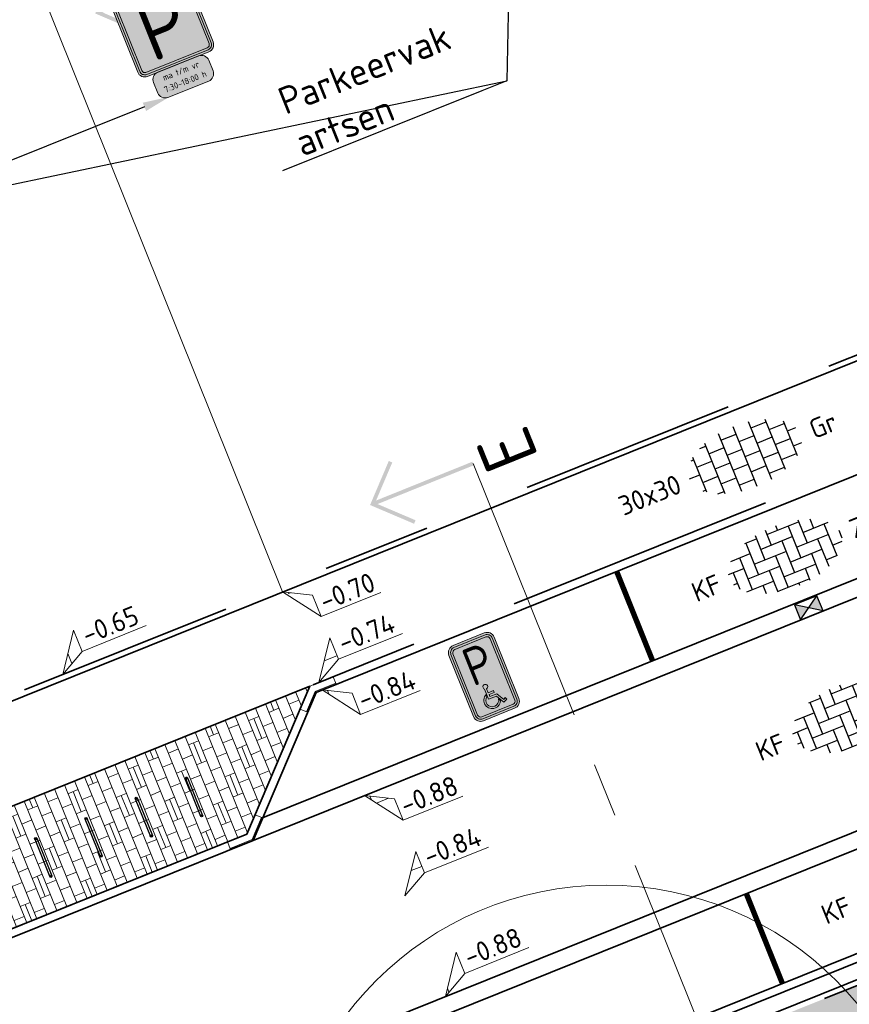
# Model space of a CAD drawing. Header units: metres. Extents: x 126075 to 126745, y 502461 to 502767.
# Tile 69 of 94: x 126558 to 126573, y 502679 to 502697. Entities that reach past the tile are written whole.
import ezdxf
from ezdxf import colors
from ezdxf.entities.mleader import LeaderData, LeaderLine
from ezdxf.enums import TextEntityAlignment as Align
from ezdxf.math import Vec2, Vec3

# ---------------------------------------------------------------- set-up
doc = ezdxf.new("R2010")
doc.units = ezdxf.units.M
for name, pattern in [('VH-OPSLUITBAND-SO', [10, 4, -2, 2, -2]), ('VH-TROTTOIRBAND-SO', [15, 5, -2, 2, -2, 2, -2]), ('VW-21-21_STREEP', [0.42, 0.21, -0.21]), ('ZZ-CENTER-SO', [8, 5, -1, 1, -1])]:
    doc.linetypes.add(name, pattern=pattern)
doc.layers.get('0').update_dxf_attribs({"linetype": 'CONTINUOUS'})
for name, color, linetype, lineweight in [('B-WE-GR-BOOM-S', 90, 'CONTINUOUS', 18), ('B-XX-GR-BOOM-T25', 7, 'CONTINUOUS', 25), ('N-WE-GR-BEPLANTING-A-200', 92, 'CONTINUOUS', 18), ('N-WE-IE-MEUBILAIR_WEGMEUBILAIR-S', 7, 'CONTINUOUS', 25), ('N-WE-RI-HWA_KOLK-S-200', 154, 'CONTINUOUS', 25), ('N-WE-VH-GOOT_BSS_ACHTERKANT-G', 170, 'CONTINUOUS', 35), ('N-WE-VH-GOOT_BSS_VOORKANT-G', 170, 'CONTINUOUS', 35), ('N-WE-VH-HALFVERHARDING_GRASBETONSTEEN-A-200', 132, 'CONTINUOUS', 18), ('N-WE-VH-KANTOPSLUITING_OPSLUITBAND_100X200-G', 150, 'VH-OPSLUITBAND-SO', 35), ('N-WE-VH-KANTOPSLUITING_TROTTOIRBAND_130X150_250-G', 210, 'VH-TROTTOIRBAND-SO', 35), ('N-WE-VH-KANTOPSLUITING_TROTTOIRBAND_130X150_250_HOEKSTUK-S', 210, 'CONTINUOUS', 25), ('N-WE-VH-KANTOPSLUITING_VOORKANTBAND-G', 50, 'CONTINUOUS', 35), ('N-WE-VH-OPENVERHARDING_BETONSTRAATSTEEN_KEIFORMAAT_ELLEBOOGVERBAND-S-200', 252, 'CONTINUOUS', 25), ('N-WE-VH-OPENVERHARDING_TEGEL_300X300_DUN_HALFSTEENS-S-200', 252, 'CONTINUOUS', 25), ('N-WE-VW-MARKERING_PARKEERVAK-G', 7, 'VW-21-21_STREEP', 35), ('N-WE-VW-MARKERING_PUNTSTUK-G', 7, 'CONTINUOUS', 35), ('N-WE-VW-VERKEERSTEKEN_BORD_E-S-200', 7, 'CONTINUOUS', 25), ('N-WE-VW-VERKEERSTEKEN_BORD_ONDERBORD-S-200', 7, 'CONTINUOUS', 25), ('X-XX-AL-AANPIJLING-G', 7, 'CONTINUOUS', 18), ('X-XX-AL-HOOGTELABEL-S-200', 7, 'CONTINUOUS', 18), ('X-XX-AL-T25', 7, 'CONTINUOUS', 25), ('X-XX-AL-VERWIJZING-S-200', 7, 'CONTINUOUS', 18), ('X-XX-AL-VERWIJZING_DOORSNEDE-G', 7, 'ZZ-CENTER-SO', 18)]:
    doc.layers.add(name, color=color, linetype=linetype, lineweight=lineweight)
doc.layers.add('vrije wortelruimte', color=4, linetype='CONTINUOUS', plot=False)
doc.styles.add('NLCS-ISO', font='NLCS-ISO.ttf')
doc.styles.add('NLCS-ISO-M200-T25', font='NLCS-ISO.ttf', dxfattribs={"height": 0.5})
doc.styles.add('NLCS-RVV-M200-T25', font='NLCS-RVV.ttf')
pattern_1 = [(0, (0, 0), (0, 6.985), [5.08, -1.905]), (90, (0, 0), (-6.985, 4e-16), [5.08, -1.905])]

# ---------------------------------------------------------------- blocks, each defined once
blk = doc.blocks.new('SVH-TROTTOIRBAND HOEKSTUK_130 150X250_L400_H135INW_VB-MM')
at = {"linetype": 'Continuous', "lineweight": 0}
blk.add_lwpolyline([(400, 150), (400, 0), (0, 0), (-283, -283), (-389, -177), (-62, 150)], close=True, dxfattribs=at)
blk.add_lwpolyline([(400, 20), (-8, 20), (-297, -269)], dxfattribs=at)
blk = doc.blocks.new('SVH-TROTTOIRBAND HOEKSTUK_130 150X250_L450_H135UITW_VB-MM')
at = {"linetype": 'Continuous', "lineweight": 0}
blk.add_lwpolyline([(62, 150), (-212, 424), (-318, 318), (0, 0), (450, 0), (450, 150)], close=True, dxfattribs=at)
blk.add_lwpolyline([(-304, 332), (8, 20), (450, 20)], dxfattribs=at)
blk = doc.blocks.new('SVH-BSS_KEIFORMAAT_ELLEBOOG-SO')
for p, q in [((-1.872, 2.806), (-1.872, 0.386)), ((-0.822, 2.941), (-0.822, 1.436)), ((0.228, 2.97), (0.228, 2.486)), ((-3.036, 2.486), (-1.872, 2.486)), ((-2.922, 2.486), (-2.922, -0.664)), ((-0.822, 2.486), (2.328, 2.486)), ((1.278, 2.486), (1.278, -0.664)), ((2.328, 2.698), (2.328, 0.386)), ((3.378, 2.354), (3.378, 1.436)), ((-4.839, 1.436), (-2.922, 1.436)), ((-3.972, 1.436), (-3.972, -1.714)), ((-1.872, 1.436), (1.278, 1.436)), ((0.228, 1.436), (0.228, -1.714)), ((2.328, 1.436), (4.839, 1.436)), ((4.428, 1.436), (4.428, -1.714)), ((-5.478, 0.386), (-3.972, 0.386)), ((-5.022, 0.386), (-5.022, -1.241)), ((-2.922, 0.386), (0.228, 0.386)), ((-0.822, 0.386), (-0.822, -2.764)), ((1.278, 0.386), (4.428, 0.386)), ((3.378, 0.386), (3.378, -2.354)), ((5.478, 0.386), (5.478, -0.386)), ((-5.385, -0.664), (-5.022, -0.664)), ((-3.972, -0.664), (-0.822, -0.664)), ((-1.872, -0.664), (-1.872, -2.799)), ((0.228, -0.664), (3.378, -0.664)), ((2.328, -0.664), (2.328, -2.709)), ((4.428, -0.664), (5.385, -0.664)), ((-4.515, -1.714), (-1.872, -1.714)), ((-2.922, -1.714), (-2.922, -2.525)), ((-0.822, -1.714), (2.328, -1.714)), ((1.278, -1.714), (1.278, -2.896)), ((3.378, -1.714), (4.515, -1.714)), ((-1.872, -2.764), (1.278, -2.764)), ((0.228, -2.764), (0.228, -2.97))]:
    blk.add_line(p, q)
at = {"style": 'NLCS-ISO'}
blk.add_attdef('FORMAAT', text='', height=1.8, dxfattribs=at).set_placement((-6.525, 0), align=Align.MIDDLE_RIGHT)
blk.add_attdef('KLEUR', text='', height=1.8, dxfattribs=at).set_placement((6.525, 0), align=Align.MIDDLE_LEFT)
at = {"style": 'NLCS-ISO', "flags": 1}
blk.add_attdef('FUNCTIE', text='', height=1.8, dxfattribs=at).set_placement((0, -3.975), align=Align.TOP_CENTER)
blk = doc.blocks.new('SVH-TEGEL_300X300_DUN_HALFST-SO')
for p, q in [((-1.5, -2.863), (-1.5, 2.863)), ((0, -2.975), (0, 2.975)), ((1.5, -2.863), (1.5, 2.863)), ((-3.615, 2.25), (-3, 2.25)), ((-3, -2.498), (-3, 2.498)), ((-1.5, 2.25), (0, 2.25)), ((1.5, 2.25), (3, 2.25)), ((3, -2.498), (3, 2.498)), ((-4.771, 1.5), (-4.5, 1.5)), ((-4.5, -1.726), (-4.5, 1.726)), ((-3, 1.5), (-1.5, 1.5)), ((0, 1.5), (1.5, 1.5)), ((3, 1.5), (4.5, 1.5)), ((4.5, -1.726), (4.5, 1.726)), ((-5.525, 0), (-4.5, 0)), ((-4.5, 0.75), (-3, 0.75)), ((-3, 0), (-1.5, 0)), ((-1.5, 0.75), (0, 0.75)), ((0, 0), (1.5, 0)), ((1.5, 0.75), (3, 0.75)), ((3, 0), (4.5, 0)), ((4.5, 0.75), (5.347, 0.75)), ((-4.5, -0.75), (-3, -0.75)), ((-1.5, -0.75), (0, -0.75)), ((1.5, -0.75), (3, -0.75)), ((4.5, -0.75), (5.347, -0.75)), ((-4.771, -1.5), (-4.5, -1.5)), ((-3, -1.5), (-1.5, -1.5)), ((0, -1.5), (1.5, -1.5)), ((3, -1.5), (4.5, -1.5)), ((-3.615, -2.25), (-3, -2.25)), ((-1.5, -2.25), (0, -2.25)), ((1.5, -2.25), (3, -2.25))]:
    blk.add_line(p, q)
at = {"style": 'NLCS-ISO'}
blk.add_attdef('FORMAAT', text='', height=1.8, dxfattribs=at).set_placement((-6.525, 0), align=Align.MIDDLE_RIGHT)
blk.add_attdef('KLEUR', text='', height=1.8, dxfattribs=at).set_placement((6.525, 0), align=Align.MIDDLE_LEFT)
at = {"style": 'NLCS-ISO', "flags": 1}
blk.add_attdef('FUNCTIE', text='', height=1.8, dxfattribs=at).set_placement((0, -3.975), align=Align.TOP_CENTER)
blk = doc.blocks.new('B-SGR-BOOM_1E')
blk.add_circle((0, 0), 6.004)
at = {"linetype": 'Continuous'}
blk.add_circle((0, 0), 0.5, dxfattribs=at)
at = {"layer": 'vrije wortelruimte'}
blk.add_circle((0, 0), 2.25, dxfattribs=at)
at = {"layer": 'B-XX-GR-BOOM-T25', "style": 'NLCS-ISO-M200-T25'}
blk.add_attdef('SOORT', text='', height=0.5, dxfattribs=at).set_placement((0, -1.338), align=Align.MIDDLE_CENTER)
blk = doc.blocks.new('B-SGR-BOOM_DYN')
at = {"layer": 'B-WE-GR-BOOM-S'}
blk.add_blockref('B-SGR-BOOM_1E', (0, 0), dxfattribs=at)
blk = doc.blocks.new('SIE-WEG_FIETSNIET')
for p, q in [((-0.375, 0.02), (-0.375, -0.02)), ((0.375, 0.02), (-0.375, 0.02)), ((0.375, 0.02), (0.375, -0.02)), ((0.375, -0.02), (-0.375, -0.02))]:
    blk.add_line(p, q)
for centre in [(-0.375, 0), (0.375, 0)]:
    blk.add_circle(centre, 0.02)
blk = doc.blocks.new('SRI-KOLK_STRAAT-SO')
h = blk.add_hatch(color=256)
h.dxf.hatch_style = 1
h.paths.add_polyline_path([(-1.125, 1.5), (-1.125, 0), (0, 0.75)])
h.paths.add_polyline_path([(1.125, 1.5), (0, 0.75), (1.125, 0)])
for p, q in [((-1.125, 0), (1.125, 1.5)), ((1.125, 0), (-1.125, 1.5))]:
    blk.add_line(p, q)
blk.add_lwpolyline([(-1.125, 0), (1.125, 0), (1.125, 1.5), (-1.125, 1.5)], close=True)
blk = doc.blocks.new('SAL-VERWIJZING_AANZICHT_BOVEN-SO')
h = blk.add_hatch(color=256)
h.dxf.hatch_style = 1
h.paths.add_polyline_path([(0, 10.247), (-3.124, 7.124), (-2.876, 6.876), (-0.175, 9.578), (-0.175, 0), (0.175, 0), (0.175, 9.578), (2.876, 6.876), (3.124, 7.124)])
at = {"lineweight": 50, "style": 'NLCS-ISO'}
blk.add_attdef('...', text='', height=5, dxfattribs=at).set_placement((-0.015, -0.897), align=Align.TOP_CENTER)
blk = doc.blocks.new('N-SVW-VERKEERSTEKEN_BORD_E06-SO')
at = {"true_color": 0x007dc8}
h = blk.add_hatch(color=152, dxfattribs=at)
h.dxf.hatch_style = 1
h.paths.add_polyline_path([(-2.25, 3.05), (-2.25, -3.05, 0.414214), (-1.55, -3.75), (0, -3.75), (0, -3.55), (-1.55, -3.55, -0.414214), (-2.05, -3.05), (-2.05, 3.05, -0.414214), (-1.55, 3.55), (0, 3.55), (0, 3.75), (-1.55, 3.75, 0.414214)])
h = blk.add_hatch(color=152, dxfattribs=at)
h.dxf.hatch_style = 1
h.paths.add_polyline_path([(1.55, 3.75), (0, 3.75), (0, 3.55), (1.55, 3.55, -0.414214), (2.05, 3.05), (2.05, -3.05, -0.414214), (1.55, -3.55), (0, -3.55), (0, -3.75), (1.55, -3.75, 0.414214), (2.25, -3.05), (2.25, 3.05, 0.414214)])
at = {"true_color": 0xffffff}
h = blk.add_hatch(color=7, dxfattribs=at)
h.dxf.hatch_style = 1
h.paths.add_polyline_path([(-1.55, -3.35, -0.414214), (-1.85, -3.05), (-1.85, 3.05, -0.414214), (-1.55, 3.35), (0, 3.35), (0, 3.55), (-1.55, 3.55, 0.414214), (-2.05, 3.05), (-2.05, -3.05, 0.414214), (-1.55, -3.55), (0, -3.55), (0, -3.35)])
at = {"true_color": 0x007dc8}
h = blk.add_hatch(color=152, dxfattribs=at)
h.dxf.hatch_style = 1
h.paths.add_polyline_path([(-0.364, -1.064, -0.721619), (-0.21, -0.67), (0, 3.35), (-1.55, 3.35, 0.414214), (-1.85, 3.05), (-1.85, -3.05, 0.414214), (-1.55, -3.35), (1.55, -3.35, 0.198912), (1.762, -3.262), (0.831, -2.864), (0.619, -2.467), (0.554, -2.486), (0.611, -2.589, -0.300645), (-0.092, -3.056, -0.798147), (-0.429, -1.588), (-0.429, -1.693), (-0.364, -1.567)])
h = blk.add_hatch(color=152, dxfattribs=at)
h.dxf.hatch_style = 1
h.paths.add_polyline_path([(1.85, 3.05, 0.414214), (1.55, 3.35), (0, 3.35), (-0.21, -0.67, -0.875961), (-0.175, -1.111), (-0.175, -1.505), (0.347, -1.505), (0.347, -1.694), (-0.175, -1.694), (-0.175, -1.878), (0.518, -1.881), (0.914, -2.62), (1.106, -2.511), (1.194, -2.68), (0.831, -2.864), (1.762, -3.262, 0.198912), (1.85, -3.05)])
at = {"true_color": 0xffffff}
h = blk.add_hatch(color=7, dxfattribs=at)
h.dxf.hatch_style = 1
h.paths.add_polyline_path([(0, -3.35), (0, -3.55), (1.55, -3.55, 0.414214), (2.05, -3.05), (2.05, 3.05, 0.414214), (1.55, 3.55), (0, 3.55), (0, 3.35), (1.55, 3.35, -0.414214), (1.85, 3.05), (1.85, -3.05, -0.414214), (1.55, -3.35)])
h = blk.add_hatch(color=7, dxfattribs=at)
h.dxf.hatch_style = 1
edge = h.paths.add_edge_path()
edge.add_line((1.194, -2.68), (0.831, -2.864))
edge.add_line((0.831, -2.864), (0.406, -2.07))
edge.add_line((0.406, -2.07), (-0.364, -2.07))
edge.add_line((-0.364, -2.07), (-0.364, -1.064))
edge.add_arc((-0.221, -0.893), 0.223, 89.94322, 230.27023, ccw=False)
edge.add_arc((-0.221, -0.893), 0.223, -77.85654, 89.94322, ccw=False)
edge.add_line((-0.175, -1.111), (-0.175, -1.505))
edge.add_line((-0.175, -1.505), (0.347, -1.505))
edge.add_line((0.347, -1.505), (0.347, -1.694))
edge.add_line((0.347, -1.694), (-0.175, -1.694))
edge.add_line((-0.175, -1.694), (-0.175, -1.878))
edge.add_line((-0.175, -1.878), (0.518, -1.881))
edge.add_line((0.518, -1.881), (0.914, -2.62))
edge.add_line((0.914, -2.62), (1.106, -2.511))
edge.add_line((1.106, -2.511), (1.194, -2.68))
h = blk.add_hatch(color=7, dxfattribs=at)
h.dxf.hatch_style = 1
edge = h.paths.add_edge_path()
edge.add_line((0.497, -2.384), (0.611, -2.589))
edge.add_arc((-0.093, -2.291), 0.765, 270.12559, 337.05818, ccw=False)
edge.add_arc((-0.093, -2.284), 0.772, 115.74551, 270.12559, ccw=False)
edge.add_line((-0.429, -1.588), (-0.429, -1.798))
edge.add_arc((-0.09, -2.29), 0.597, 124.58666, 269.81037)
edge.add_arc((-0.09, -2.294), 0.594, 269.81037, 351.22691)
at = {"true_color": 0x007dc8}
h = blk.add_hatch(color=152, dxfattribs=at)
h.dxf.hatch_style = 1
h.paths.add_polyline_path([(0.497, -2.384), (0.554, -2.486), (0.619, -2.467), (0.406, -2.07), (-0.364, -2.07), (-0.364, -1.567), (-0.429, -1.693), (-0.429, -1.798, 0.734732), (-0.092, -2.887, 0.370986)], flags=17)
at = {"color": 152, "lineweight": 0, "true_color": 0x007dc8}
blk.add_lwpolyline([(-1.55, -3.75), (1.55, -3.75, 0.414214), (2.25, -3.05), (2.25, 3.05, 0.414214), (1.55, 3.75), (-1.55, 3.75, 0.414214), (-2.25, 3.05), (-2.25, -3.05, 0.414214)], format="xyb", close=True, dxfattribs=at)
at = {"color": 7, "lineweight": 0, "true_color": 0xffffff}
for points in [[(-1.55, -3.55), (1.55, -3.55, 0.414214), (2.05, -3.05), (2.05, 3.05, 0.414214), (1.55, 3.55), (-1.55, 3.55, 0.414214), (-2.05, 3.05), (-2.05, -3.05, 0.414214)], [(-1.55, -3.35), (1.55, -3.35, 0.414214), (1.85, -3.05), (1.85, 3.05, 0.414214), (1.55, 3.35), (-1.55, 3.35, 0.414214), (-1.85, 3.05), (-1.85, -3.05, 0.414214)], [(1.194, -2.68), (0.831, -2.864), (0.406, -2.07), (-0.364, -2.07), (-0.364, -1.064, -0.702336), (-0.221, -0.67, -0.898823), (-0.175, -1.111), (-0.175, -1.505), (0.347, -1.505), (0.347, -1.694), (-0.175, -1.694), (-0.175, -1.878), (0.518, -1.881), (0.914, -2.62), (1.106, -2.511)], [(0.497, -2.384), (0.611, -2.589, -0.300645), (-0.092, -3.056, -0.798147), (-0.429, -1.588), (-0.429, -1.798, 0.734732), (-0.092, -2.887, 0.370986), (0.497, -2.384)]]:
    blk.add_lwpolyline(points, format="xyb", close=True, dxfattribs=at)
at = {"color": 7, "true_color": 0xffffff, "style": 'NLCS-RVV-M200-T25', "width": 0.9}
blk.add_text('P', height=3.5, dxfattribs=at).set_placement((-0.048, 1.267), align=Align.MIDDLE_CENTER)
blk = doc.blocks.new('SZZ-HOOGTELABEL_04-SO')
h = blk.add_hatch()
h.set_pattern_fill('ANGLE', color=256)
h.set_pattern_definition(pattern_1)
h.paths.add_polyline_path([(2.461, -1.312), (0, 0), (2.461, -3.435)])
for p, q in [((0, 0), (2.461, -1.312)), ((2.461, -3.435), (0, 0)), ((2.461, -1.312), (2.461, -3.435)), ((8.399, -3.435), (2.461, -3.435))]:
    blk.add_line(p, q)
at = {"style": 'NLCS-ISO'}
blk.add_attdef('...', text='', height=1.8, dxfattribs=at).set_placement((5.55, -2.195), align=Align.MIDDLE)
blk = doc.blocks.new('SZZ-HOOGTELABEL_02-SO')
h = blk.add_hatch()
h.set_pattern_fill('ANGLE', color=256)
h.set_pattern_definition(pattern_1)
h.paths.add_polyline_path([(2.461, 3.435), (0, 0), (2.461, 1.312)])
for p, q in [((2.461, 3.435), (0, 0)), ((2.461, 1.312), (2.461, 3.435)), ((0, 0), (2.461, 1.312)), ((8.838, 1.312), (2.461, 1.312))]:
    blk.add_line(p, q)
at = {"style": 'NLCS-ISO'}
blk.add_attdef('...', text='', height=1.8, dxfattribs=at).set_placement((5.773, 2.615), align=Align.MIDDLE)
blk = doc.blocks.new('N-SVW-VERKEERSTEKEN_BORD_E04-SO')
at = {"true_color": 0x007dc8}
h = blk.add_hatch(color=152, dxfattribs=at)
h.dxf.hatch_style = 1
h.paths.add_polyline_path([(3.05, 3.75), (-3.05, 3.75, 0.414214), (-3.75, 3.05), (-3.75, 0), (-3.55, 0), (-3.55, 3.05, -0.414214), (-3.05, 3.55), (3.05, 3.55, -0.414214), (3.55, 3.05), (3.55, 0), (3.75, 0), (3.75, 3.05, 0.414214)])
at = {"true_color": 0xffffff}
h = blk.add_hatch(color=7, dxfattribs=at)
h.dxf.hatch_style = 1
h.paths.add_polyline_path([(3.05, 3.55), (-3.05, 3.55, 0.414214), (-3.55, 3.05), (-3.55, 0), (-3.35, 0), (-3.35, 3.05, -0.414214), (-3.05, 3.35), (3.05, 3.35, -0.414214), (3.35, 3.05), (3.35, 0), (3.55, 0), (3.55, 3.05, 0.414214)])
at = {"true_color": 0x007dc8}
h = blk.add_hatch(color=152, dxfattribs=at)
h.dxf.hatch_style = 1
edge = h.paths.add_edge_path()
edge.add_line((-3.05, -3.35), (3.05, -3.35))
edge.add_arc((3.05, -3.05), 0.3, 270, 360)
edge.add_line((3.35, -3.05), (3.35, 3.05))
edge.add_arc((3.05, 3.05), 0.3, 0, 90)
edge.add_line((3.05, 3.35), (-3.05, 3.35))
edge.add_arc((-3.05, 3.05), 0.3, 90, 180)
edge.add_line((-3.35, 3.05), (-3.35, -3.05))
edge.add_arc((-3.05, -3.05), 0.3, 180, 270)
h = blk.add_hatch(color=152, dxfattribs=at)
h.dxf.hatch_style = 1
h.paths.add_polyline_path([(-3.55, 0), (-3.75, 0), (-3.75, -3.05, 0.414214), (-3.05, -3.75), (3.05, -3.75, 0.414214), (3.75, -3.05), (3.75, 0), (3.55, 0), (3.55, -3.05, -0.414214), (3.05, -3.55), (-3.05, -3.55, -0.414214), (-3.55, -3.05)])
at = {"true_color": 0xffffff}
h = blk.add_hatch(color=7, dxfattribs=at)
h.dxf.hatch_style = 1
h.paths.add_polyline_path([(-3.35, 0), (-3.55, 0), (-3.55, -3.05, 0.414214), (-3.05, -3.55), (3.05, -3.55, 0.414214), (3.55, -3.05), (3.55, 0), (3.35, 0), (3.35, -3.05, -0.414214), (3.05, -3.35), (-3.05, -3.35, -0.414214), (-3.35, -3.05)])
at = {"color": 152, "lineweight": 0, "true_color": 0x007dc8}
blk.add_lwpolyline([(-3.05, -3.75), (3.05, -3.75, 0.414214), (3.75, -3.05), (3.75, 3.05, 0.414214), (3.05, 3.75), (-3.05, 3.75, 0.414214), (-3.75, 3.05), (-3.75, -3.05, 0.414214)], format="xyb", close=True, dxfattribs=at)
at = {"color": 7, "lineweight": 0, "true_color": 0xffffff}
for points in [[(-3.05, -3.55), (3.05, -3.55, 0.414214), (3.55, -3.05), (3.55, 3.05, 0.414214), (3.05, 3.55), (-3.05, 3.55, 0.414214), (-3.55, 3.05), (-3.55, -3.05, 0.414214)], [(-3.05, -3.35), (3.05, -3.35, 0.414214), (3.35, -3.05), (3.35, 3.05, 0.414214), (3.05, 3.35), (-3.05, 3.35, 0.414214), (-3.35, 3.05), (-3.35, -3.05, 0.414214)]]:
    blk.add_lwpolyline(points, format="xyb", close=True, dxfattribs=at)
at = {"color": 7, "true_color": 0xffffff, "style": 'NLCS-RVV-M200-T25'}
blk.add_text('P', height=5.5, dxfattribs=at).set_placement((0, 0), align=Align.MIDDLE_CENTER)
blk = doc.blocks.new('N-SVW-VERKEERSTEKEN_BORD_ONDERBORD_OB203P-SO')
at = {"true_color": 0xffffff}
h = blk.add_hatch(color=7, dxfattribs=at)
h.dxf.hatch_style = 1
edge = h.paths.add_edge_path()
edge.add_line((2.75, -0.524), (2.75, 0.524))
edge.add_arc((2.024, 0.524), 0.726, 0, 90)
edge.add_line((2.024, 1.25), (-2.024, 1.25))
edge.add_arc((-2.024, 0.524), 0.726, 90, 180)
edge.add_line((-2.75, 0.524), (-2.75, -0.524))
edge.add_arc((-2.024, -0.524), 0.726, 180, 270)
edge.add_line((-2.024, -1.25), (2.024, -1.25))
edge.add_arc((2.024, -0.524), 0.726, 270, 360)
at = {"color": 250, "lineweight": 0, "true_color": 0x191919}
blk.add_lwpolyline([(2.75, -0.524), (2.75, 0.524, 0.414214), (2.024, 1.25), (-2.024, 1.25, 0.414214), (-2.75, 0.524), (-2.75, -0.524, 0.414214), (-2.024, -1.25), (2.024, -1.25, 0.414214)], format="xyb", close=True, dxfattribs=at)
at = {"color": 250, "true_color": 0x191919, "style": 'NLCS-RVV-M200-T25'}
for tag, p in [('RVV_OB203_D', (0, 0.289)), ('RVV_OB203_T', (0, -0.787))]:
    blk.add_attdef(tag, text='', height=0.575, dxfattribs=at).set_placement(p, align=Align.CENTER)

msp = doc.modelspace()

# ---------------------------------------------------------------- hatches: boundary and pattern name
at = {"layer": 'N-WE-GR-BEPLANTING-A-200', "transparency": 33554559}
h = msp.add_hatch(dxfattribs=at)
h.set_pattern_fill('AGR-BEPLANTING_SOORT_01-SO', color=256, scale=0.2, pattern_type=2)
h.set_pattern_definition([(81.71317, (126561.53972, 502555.19184), (-0.18126925, 0.1430901), [0.0577352, -0.1732052]), (141.71317, (126561.53972, 502555.19184), (-0.2145543, -0.08543872), [0.0577352, -0.1732052]), (291.71317, (126561.53972, 502555.19184), (0.18126919, -0.14309018), [0.05, -0.35])])
edge = h.paths.add_edge_path()
edge.add_line((126597.811, 502678.238), (126596.871, 502688.499))
edge.add_line((126596.871, 502688.499), (126553.905, 502671.205))
edge.add_arc((126555.303, 502671.749), 1.5, 201.2625, 248.419)
edge.add_line((126554.751, 502670.354), (126566.599, 502665.668))
edge.add_arc((126566.967, 502666.597), 1, 248.419, 322.1436)
edge.add_arc((126578.305, 502657.785), 13.36, 114.4112, 142.1436, ccw=False)
edge.add_arc((126574.85, 502665.398), 5, 112.7796, 114.4112, ccw=False)
edge.add_line((126572.914, 502670.008), (126572.228, 502669.73))
edge.add_line((126572.228, 502669.73), (126572.041, 502670.194))
edge.add_line((126572.041, 502670.194), (126573.663, 502670.85))
edge.add_line((126573.663, 502670.85), (126573.85, 502670.386))
edge.add_line((126573.85, 502670.386), (126573.039, 502670.058))
edge.add_arc((126574.85, 502665.398), 5, 108.2579, 111.2281, ccw=False)
edge.add_line((126573.283, 502670.146), (126597.811, 502678.238))
at = {"layer": 'N-WE-VH-HALFVERHARDING_GRASBETONSTEEN-A-200', "transparency": 33554687}
h = msp.add_hatch(dxfattribs=at)
h.set_pattern_fill('AVH-GRASBETONSTEEN_03-SO', color=256, scale=0.2, pattern_type=2)
h.set_pattern_definition([(22.03633, (126477.0162, 502636.53053), (0.11035035, 0.2604281), [0.2, -0.2]), (112.03633, (126477.0162, 502636.53053), (-0.18538923, -0.07503888), []), (112.03633, (126477.1089, 502636.56805), (0.2207007, 0.5208562), [0.4, -0.8])])
h.paths.add_polyline_path([(126563.372, 502684.609), (126555.516, 502681.447), (126556.297, 502679.497), (126562.208, 502681.877)])

# ---------------------------------------------------------------- linework, layer by layer
at = {"layer": 'N-WE-VH-GOOT_BSS_ACHTERKANT-G'}
for points in [[(126562.498, 502682.175), (126588.017, 502692.443)], [(126553.121, 502673.406), (126595.298, 502690.383)]]:
    msp.add_lwpolyline(points, dxfattribs=at)
at = {"layer": 'N-WE-VH-GOOT_BSS_VOORKANT-G'}
for points in [[(126562.322, 502681.761), (126588.427, 502692.268)], [(126552.711, 502673.581), (126595.473, 502690.792)]]:
    msp.add_lwpolyline(points, dxfattribs=at)
at = {"layer": 'N-WE-VH-KANTOPSLUITING_OPSLUITBAND_100X200-G', "flags": 128}
msp.add_lwpolyline([(126580.37, 502693.499), (126552.994, 502682.48), (126548.562, 502693.491), (126575.944, 502704.484), (126577.241, 502701.287), (126582.227, 502703.31), (126583.676, 502699.737), (126578.673, 502697.722), (126580.37, 502693.499)], close=True, dxfattribs=at)
msp.add_lwpolyline([(126613.217, 502562.104), (126607.664, 502622.954), (126602.917, 502622.514), (126596.871, 502688.499), (126553.905, 502671.205), (126578.966, 502609.185), (126574.692, 502607.469), (126595.186, 502555.758), (126605.628, 502559.895)], dxfattribs=at)
at = {"layer": 'N-WE-VH-KANTOPSLUITING_TROTTOIRBAND_130X150_250-G'}
msp.add_lwpolyline([(126591.151, 502695.376), (126591.744, 502695.32, -0.227972), (126589.498, 502692.861), (126588.428, 502692.431), (126585.696, 502693.595), (126563.372, 502684.609), (126562.208, 502681.877), (126556.297, 502679.497, -0.15256), (126553.987, 502679.317), (126554.222, 502679.869), (126553.987, 502679.317)], format="xyb", dxfattribs=at)
msp.add_lwpolyline([(126551.427, 502673.313), (126551.662, 502673.865), (126555.442, 502672.255), (126594.422, 502687.944), (126595.586, 502690.676)], dxfattribs=at)
at = {"layer": 'N-WE-VH-KANTOPSLUITING_VOORKANTBAND-G', "flags": 128}
msp.add_lwpolyline([(126575.999, 502704.614), (126577.296, 502701.417), (126582.282, 502703.44), (126583.806, 502699.682), (126578.803, 502697.667), (126580.5, 502693.444), (126552.939, 502682.35), (126548.432, 502693.547)], close=True, dxfattribs=at)
msp.add_lwpolyline([(126551.721, 502674.003), (126555.444, 502672.417), (126594.309, 502688.06), (126595.473, 502690.792), (126596.571, 502691.234), (126596.179, 502695.511)], dxfattribs=at)
at = {"layer": 'N-WE-VH-KANTOPSLUITING_VOORKANTBAND-G'}
msp.add_lwpolyline([(126554.084, 502679.927), (126553.79, 502679.237), (126553.928, 502679.179, 0.155596), (126556.353, 502679.358), (126562.322, 502681.761), (126563.486, 502684.493), (126585.695, 502693.432), (126588.427, 502692.268), (126589.554, 502692.722, 0.229847), (126591.897, 502695.305), (126591.912, 502695.454), (126591.165, 502695.526)], format="xyb", dxfattribs=at)
at = {"layer": 'N-WE-VH-KANTOPSLUITING_VOORKANTBAND-G', "flags": 128}
msp.add_lwpolyline([(126605.665, 502559.802, -0.047576), (126613.325, 502562.023), (126607.754, 502623.063), (126603.007, 502622.623), (126596.959, 502688.642), (126553.775, 502671.26), (126578.836, 502609.241), (126574.563, 502607.525), (126595.13, 502555.628)], format="xyb", close=True, dxfattribs=at)
at = {"layer": 'N-WE-VW-MARKERING_PARKEERVAK-G', "ltscale": 5, "const_width": 0.1}
for points in [[(126569.034, 502686.726), (126569.7, 502685.07)], [(126572.095, 502679.119), (126571.429, 502680.775)]]:
    msp.add_lwpolyline(points, dxfattribs=at)
at = {"layer": 'N-WE-VW-MARKERING_PUNTSTUK-G', "flags": 128}
msp.add_lwpolyline([(126563.372, 502684.609), (126555.516, 502681.447), (126556.297, 502679.497), (126562.208, 502681.877)], close=True, dxfattribs=at)
at = {"layer": 'X-XX-AL-AANPIJLING-G', "flags": 128}
msp.add_lwpolyline([(126562.867, 502686.346), (126558.373, 502697.538)], dxfattribs=at)
at = {"layer": 'X-XX-AL-VERWIJZING_DOORSNEDE-G', "flags": 128}
msp.add_lwpolyline([(126566.383, 502688.717), (126570.715, 502677.971), (126570.851, 502677.63)], dxfattribs=at)

# ---------------------------------------------------------------- block references
at = {"layer": 'B-WE-GR-BOOM-S', "rotation": 5.229815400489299}
msp.add_blockref('B-SGR-BOOM_DYN', (126568.842, 502674.929), dxfattribs=at)
at = {"layer": 'N-WE-IE-MEUBILAIR_WEGMEUBILAIR-S', "rotation": 111.8778781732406}
for p in [(126561.233, 502682.562), (126560.305, 502682.189), (126559.377, 502681.817), (126558.449, 502681.444)]:
    msp.add_blockref('SIE-WEG_FIETSNIET', p, dxfattribs=at)
at = {"layer": 'N-WE-RI-HWA_KOLK-S-200', "xscale": 0.2, "yscale": 0.2, "zscale": 0.2, "rotation": 21.92507340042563}
msp.add_blockref('SRI-KOLK_STRAAT-SO', (126572.636, 502685.913), dxfattribs=at)
at = {"layer": 'N-WE-VH-KANTOPSLUITING_TROTTOIRBAND_130X150_250_HOEKSTUK-S', "xscale": 0.001, "yscale": 0.001, "zscale": 0.001}
for name, p, rotation in [('SVH-TROTTOIRBAND HOEKSTUK_130 150X250_L400_H135INW_VB-MM', (126563.486, 502684.493), 21.92507340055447), ('SVH-TROTTOIRBAND HOEKSTUK_130 150X250_L450_H135UITW_VB-MM', (126562.322, 502681.761), 66.9250734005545)]:
    msp.add_blockref(name, p, dxfattribs=dict(at, rotation=rotation))
at = {"layer": 'N-WE-VH-OPENVERHARDING_BETONSTRAATSTEEN_KEIFORMAAT_ELLEBOOGVERBAND-S-200', "xscale": 0.2, "yscale": 0.2, "zscale": 0.2, "rotation": 21.92507340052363}
for p, values in [((126572.147, 502687.005), {'FORMAAT': 'KF', 'KLEUR': 'Zw'}), ((126573.33, 502684.066), {'FORMAAT': 'KF', 'KLEUR': 'Pa'}), ((126574.542, 502681.054), {'FORMAAT': 'KF', 'KLEUR': 'Zw'})]:
    msp.add_blockref('SVH-BSS_KEIFORMAAT_ELLEBOOG-SO', p, dxfattribs=at).add_auto_attribs(values)
at = {"layer": 'N-WE-VH-OPENVERHARDING_TEGEL_300X300_DUN_HALFSTEENS-S-200', "xscale": 0.2, "yscale": 0.2, "zscale": 0.2, "rotation": 21.9250734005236}
msp.add_blockref('SVH-TEGEL_300X300_DUN_HALFST-SO', (126571.407, 502688.844), dxfattribs=at).add_auto_attribs({'FORMAAT': '30x30', 'KLEUR': 'Gr'})
at = {"layer": 'N-WE-VW-VERKEERSTEKEN_BORD_E-S-200', "xscale": 0.2, "yscale": 0.2, "zscale": 0.2}
for name, p, rotation in [('N-SVW-VERKEERSTEKEN_BORD_E04-SO', (126560.661, 502696.786), 21.87388736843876), ('N-SVW-VERKEERSTEKEN_BORD_E06-SO', (126566.584, 502684.778), 21.92507340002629)]:
    msp.add_blockref(name, p, dxfattribs=dict(at, rotation=rotation))
at = {"layer": 'N-WE-VW-VERKEERSTEKEN_BORD_ONDERBORD-S-200', "xscale": 0.2, "yscale": 0.2, "zscale": 0.2, "rotation": 21.87388736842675}
msp.add_blockref('N-SVW-VERKEERSTEKEN_BORD_ONDERBORD_OB203P-SO', (126561.034, 502695.858), dxfattribs=at).add_auto_attribs({'RVV_OB203_T': '7:30-18:00 h', 'RVV_OB203_D': 'ma t/m vr'})
at = {"layer": 'X-XX-AL-HOOGTELABEL-S-200', "xscale": 0.2, "yscale": 0.2, "zscale": 0.2}
for name, p, rotation, values in [('SZZ-HOOGTELABEL_04-SO', (126562.867, 502686.346), 21.92507340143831, {'...': '-0.70'}), ('SZZ-HOOGTELABEL_02-SO', (126558.809, 502684.821, -0.619), 21.92507340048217, {'...': '-0.65'}), ('SZZ-HOOGTELABEL_02-SO', (126563.539, 502684.676), 21.92507340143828, {'...': '-0.74'}), ('SZZ-HOOGTELABEL_04-SO', (126563.595, 502684.537), 21.92507340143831, {'...': '-0.84'}), ('SZZ-HOOGTELABEL_04-SO', (126564.379, 502682.589), 21.92507340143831, {'...': '-0.88'}), ('SZZ-HOOGTELABEL_02-SO', (126565.126, 502680.734), 21.92507340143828, {'...': '-0.84'}), ('SZZ-HOOGTELABEL_02-SO', (126565.872, 502678.878), 21.92507340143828, {'...': '-0.88'})]:
    msp.add_blockref(name, p, dxfattribs=dict(at, rotation=rotation)).add_auto_attribs(values)
at = {"layer": 'X-XX-AL-VERWIJZING-S-200', "xscale": 0.2, "yscale": 0.2, "zscale": 0.2}
for p, rotation, values in [((126561.31, 502697.789), 111.9062828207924, {'...': 'F'}), ((126566.383, 502688.717), 111.9554193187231, {'...': 'E'})]:
    msp.add_blockref('SAL-VERWIJZING_AANZICHT_BOVEN-SO', p, dxfattribs=dict(at, rotation=rotation)).add_auto_attribs(values)

# ---------------------------------------------------------------- leaders
at = {"layer": 'X-XX-AL-T25'}
ml = msp.add_multileader_mtext('Standard', dxfattribs=at)
ml.set_content('Parkeervak \\Partsen', color=256, style='NLCS-ISO-M200-T25')
ml.set_leader_properties(color=256, linetype='ByLayer', lineweight=-1)
ml.build(insert=Vec2(0, 0))
ml.multileader.update_dxf_attribs({"text_left_attachment_type": 5, "text_right_attachment_type": 5, "dogleg_length": 0.5, "arrow_head_size": 0.5})
ctx = ml.context
ctx.base_point, ctx.char_height, ctx.arrow_head_size, ctx.landing_gap_size, ctx.plane_origin, ctx.plane_x_axis, ctx.plane_y_axis = Vec3(126563.102, 502694.215), 0.5, 0.5, 0.18, Vec3(-5.918, -2.376), Vec3(0.928006, 0.372565), Vec3(-0.372565, 0.928006)
ctx.left_attachment, ctx.right_attachment = 5, 5
notes = []
notes.append((ctx, [(1, (1, 1, 0), (126567.009, 502695.784), (-0.928006, -0.372565), 0.5, [(3, [(126560.781, 502695.487), (126555.524, 502693.377)], 0, []), (2, [(126572.235, 502700.086), (126567.052, 502698.005)], 0, [])])]))
ctx.mtext.insert, ctx.mtext.text_direction, ctx.mtext.rotation, ctx.mtext.flow_direction = Vec3(126562.735, 502695.613), Vec3(0.928006, 0.372565), 0.381771, 5
for ctx, leaders in notes:
    for number, flags, end, landing, length, lines in leaders:
        leader = LeaderData()
        leader.index, (leader.has_last_leader_line, leader.has_dogleg_vector, leader.attachment_direction) = number, flags
        leader.last_leader_point, leader.dogleg_vector, leader.dogleg_length = Vec3(end), Vec3(landing), length
        for number, points, colour, breaks in lines:
            line = LeaderLine()
            line.index, line.vertices, line.color, line.breaks = number, Vec3.list(points), colors.encode_raw_color(colour), breaks
            leader.lines.append(line)
        ctx.leaders.append(leader)

doc.saveas('drawing.dxf')
